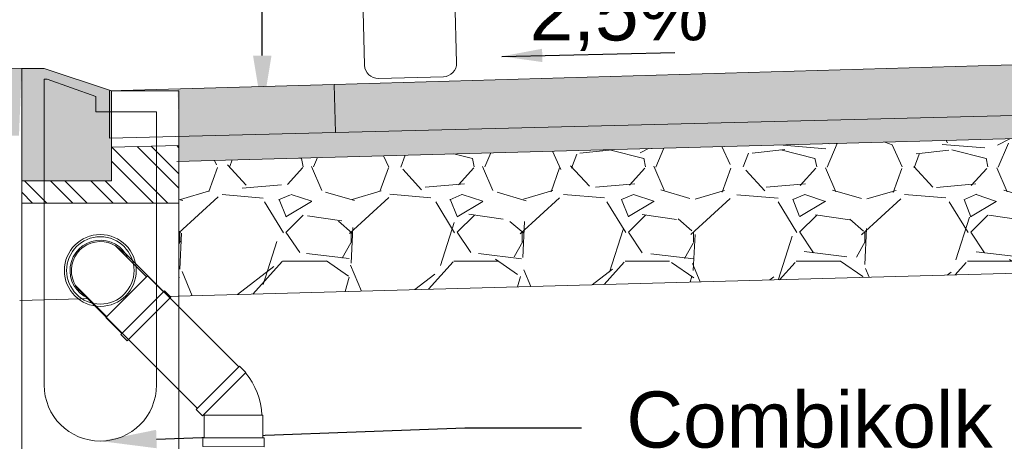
# Model space of a CAD drawing. Header units: metres. Extents: x -1 to 197910, y -70 to 354116.
# Tile 40 of 65: x 123.132 to 125.323, y 12.759 to 13.698. Entities that reach past the tile are written whole.
import ezdxf
from ezdxf import colors
from ezdxf.entities.mleader import LeaderData, LeaderLine
from ezdxf.math import Vec2, Vec3

# ---------------------------------------------------------------- set-up
doc = ezdxf.new("R2010")
doc.units = ezdxf.units.M
doc.set_wipeout_variables(frame=1)
doc.header["$PDMODE"] = 1
doc.layers.add('N-WE-AL-DETAIL-G', color=7, linetype='Continuous', lineweight=9)
doc.layers.add('X-XX-AL-AANKLEDING-T25', color=7, linetype='Continuous', lineweight=25)
doc.styles.add('NLCS_ISO', font='arial.ttf')
doc.styles.add('ROMANS', font='romans.shx', dxfattribs={"width": 0.9})
doc.styles.get("Standard").update_dxf_attribs({"font": 'arial.ttf'})
doc.dimstyles.new('1_50', dxfattribs={"dimscale": 0.05, "dimtxt": 1.8, "dimasz": 1.8, "dimexe": 1.8, "dimexo": 0.625, "dimgap": 0.9, "dimtad": 1, "dimlfac": -1, "dimzin": 0, "dimdsep": 46, "dimtxsty": 'ROMANS', "dimcen": 0.9, "dimse1": 1, "dimse2": 1, "dimadec": 0, "dimazin": 0, "dimtfac": 1, "dimtix": 1, "dimtofl": 0, "dimtmove": 2, "dimatfit": 3, "dimfxl": 1, "dimtolj": 1, "dimtzin": 0, "dimarcsym": 0})
doc.dimstyles.new('NLCS_1-50', dxfattribs={"dimscale": 0.05, "dimtxt": 2.5, "dimasz": 2.5, "dimexe": 1.25, "dimexo": 0.625, "dimtad": 1, "dimtxsty": 'Standard', "dimblk": 'OBLIQUE', "dimcen": 0, "dimse1": 1, "dimse2": 1, "dimadec": 0, "dimazin": 0, "dimtfac": 1, "dimtmove": 0, "dimatfit": 3, "dimfxl": 1, "dimarcsym": 0})

# ---------------------------------------------------------------- blocks, each defined once
blk = doc.blocks.new('auto-v18_1')
at = {"color": 0, "linetype": 'Continuous'}
for p, q in [((0.330249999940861, 1.390549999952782), (0.8415399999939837, 1.407729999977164)), ((1.351389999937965, 1.390549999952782), (0.8401000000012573, 1.407729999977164)), ((0.2500699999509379, 1.371299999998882), (0.330249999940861, 1.390549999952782)), ((1.431569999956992, 1.371299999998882), (1.351389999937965, 1.390549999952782)), ((0.3057399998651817, 1.361509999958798), (0.8415399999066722, 1.379509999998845)), ((1.375899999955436, 1.361509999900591), (0.8400999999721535, 1.379509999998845)), ((0.3259199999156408, 1.340380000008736), (0.841539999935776, 1.357709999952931)), ((1.355719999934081, 1.34037999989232), (0.8401000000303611, 1.357709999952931)), ((0.1085100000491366, 0.9011799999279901), (0.5320799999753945, 0.8086299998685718)), ((0.1115999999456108, 0.9153299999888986), (0.5351699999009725, 0.8227799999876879)), ((1.570039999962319, 0.9153300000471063), (1.146469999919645, 0.8227799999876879)), ((1.573129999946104, 0.9011799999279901), (1.149559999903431, 0.8086299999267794)), ((0.07751999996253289, 0.7749900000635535), (0.009279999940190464, 0.8824899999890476)), ((0.04418999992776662, 0.8730600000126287), (0.02676999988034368, 0.8939599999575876)), ((1.604119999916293, 0.7749900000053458), (1.672359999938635, 0.88248999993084)), ((1.637449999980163, 0.8730599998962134), (1.654869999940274, 0.8939599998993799)), ((0.5615499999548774, 0.8141199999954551), (0.8415399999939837, 0.8270500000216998)), ((1.120089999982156, 0.8141199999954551), (0.8400999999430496, 0.8270499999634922)), ((0.5804999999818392, 0.7971200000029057), (0.8423699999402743, 0.809209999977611)), ((1.10113999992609, 0.7971200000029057), (0.8392699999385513, 0.809209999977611)), ((0.07751999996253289, 0.7749900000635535), (0.5311899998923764, 0.7749900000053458)), ((0.5031199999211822, 0.5371499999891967), (0.5331399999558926, 0.787720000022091)), ((0.524269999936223, 0.5339499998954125), (0.5520899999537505, 0.7706599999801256)), ((1.157369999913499, 0.5339499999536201), (1.129549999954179, 0.7706600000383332)), ((1.178519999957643, 0.5371499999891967), (1.148499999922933, 0.787720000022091)), ((1.604119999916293, 0.7749900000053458), (1.150449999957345, 0.7749900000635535)), ((0.06081999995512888, 0.7623599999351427), (0.3903199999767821, 0.7623599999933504)), ((1.620819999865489, 0.7623599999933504), (1.291319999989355, 0.7623599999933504)), ((0.03101999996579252, 0.7357900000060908), (0.0162499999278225, 0.5552499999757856)), ((0.1203699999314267, 0.7315099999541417), (0.03052000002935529, 0.7315099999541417)), ((0.03340999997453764, 0.744559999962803), (0.1229699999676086, 0.744559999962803)), ((0.1203699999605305, 0.5841099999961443), (0.1203699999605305, 0.732359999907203)), ((0.4202899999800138, 0.7337100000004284), (0.424689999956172, 0.5836099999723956)), ((1.261349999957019, 0.7337100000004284), (1.256949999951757, 0.5836099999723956)), ((1.648229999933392, 0.7445600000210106), (1.558669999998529, 0.744559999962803)), ((1.561269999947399, 0.5841099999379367), (1.561269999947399, 0.732359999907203)), ((1.561269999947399, 0.7315099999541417), (1.651119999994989, 0.7315099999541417)), ((1.650619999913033, 0.7357899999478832), (1.665389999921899, 0.5552499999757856)), ((0.02750999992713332, 0.7053999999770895), (0.1203700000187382, 0.7053999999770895)), ((1.654129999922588, 0.7053999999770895), (1.561269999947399, 0.7053999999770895)), ((0.1203700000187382, 0.6923500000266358), (0.02599999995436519, 0.6923499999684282)), ((1.561269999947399, 0.6923500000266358), (1.655639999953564, 0.6923499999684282)), ((0.02750999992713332, 0.6619899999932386), (0.1203699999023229, 0.6619899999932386)), ((1.654129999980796, 0.6619899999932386), (1.561269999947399, 0.6619899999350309)), ((0.1203699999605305, 0.6489399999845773), (0.02599999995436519, 0.6489399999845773)), ((1.561269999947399, 0.6489399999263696), (1.655639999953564, 0.6489399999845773)), ((0.02298999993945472, 0.6136900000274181), (0.1203699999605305, 0.6136899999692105)), ((1.658649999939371, 0.6136899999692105), (1.561269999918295, 0.6136900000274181)), ((0.1203699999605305, 0.6006399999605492), (0.02148999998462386, 0.6006399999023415)), ((1.561269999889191, 0.6006399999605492), (1.660149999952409, 0.6006399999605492)), ((0.01846999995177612, 0.5745400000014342), (0.1219400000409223, 0.5745399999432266)), ((1.663169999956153, 0.5745400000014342), (1.559699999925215, 0.5745400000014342)), ((0.3944599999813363, 0.5522599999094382), (0.0162499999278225, 0.5552499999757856)), ((1.287179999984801, 0.5522599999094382), (1.665389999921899, 0.5552499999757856)), ((-0.02199999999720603, 0.5371499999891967), (0.8392299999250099, 0.537149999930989)), ((-0.02200000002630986, 0.3894399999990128), (-0.02199999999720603, 0.5371499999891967)), ((1.703639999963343, 0.5371499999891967), (0.8424099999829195, 0.5371499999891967)), ((1.703639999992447, 0.3894399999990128), (1.703639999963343, 0.5371499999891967)), ((-0.02200000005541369, 0.516399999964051), (0.8408199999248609, 0.5163999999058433)), ((1.703640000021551, 0.516399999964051), (0.8408199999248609, 0.5163999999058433)), ((-0.02200000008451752, 0.399440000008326), (0.8408199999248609, 0.399440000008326)), ((1.703639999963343, 0.3994399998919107), (0.8408199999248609, 0.399440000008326)), ((-0.02200000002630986, 0.3894399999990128), (0.8408199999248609, 0.3894399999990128)), ((1.703639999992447, 0.3894399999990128), (0.8408199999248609, 0.3894399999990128)), ((-0.03000000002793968, 0.02999999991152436), (-0.03000000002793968, 0.3531399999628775)), ((0.1681199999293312, 0.3511599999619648), (0.84085999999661, 0.3511600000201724)), ((1.513520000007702, 0.3511599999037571), (0.8407799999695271, 0.3511600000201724)), ((1.711639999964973, 0.02999999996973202), (1.711639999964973, 0.3531399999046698)), ((0.08908999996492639, 0.2329899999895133), (0.1395599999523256, 0.3303499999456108)), ((0.1395599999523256, 0.3303499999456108), (0.84085999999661, 0.3303500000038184)), ((1.542079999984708, 0.3303499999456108), (0.8407799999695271, 0.3303499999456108)), ((1.592549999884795, 0.2329899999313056), (1.542079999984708, 0.3303499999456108)), ((0.1428299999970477, 0.305019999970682), (0.84085999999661, 0.3050199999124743)), ((1.538809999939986, 0.305019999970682), (0.8407799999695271, 0.305019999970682)), ((0.1068399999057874, 0.2037899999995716), (0.1747899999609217, 0.2037899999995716)), ((0.1747899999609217, 0.2037899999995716), (0.1747899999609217, 0.02999999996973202)), ((0.1747899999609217, 0.2037899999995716), (0.8408199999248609, 0.2037899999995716)), ((1.506849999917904, 0.2037899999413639), (0.8408199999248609, 0.2037899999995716)), ((1.574799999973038, 0.2037899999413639), (1.506849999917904, 0.2037899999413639)), ((1.506849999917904, 0.2037899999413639), (1.506849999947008, 0.02999999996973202)), ((0, 0), (0.1447899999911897, 5.820766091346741e-11)), ((1.681640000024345, 0), (1.53684999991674, 5.820766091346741e-11))]:
    blk.add_line(p, q, dxfattribs=at)
for centre, radius, start, end in [((4.792978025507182, -1.044691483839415), 5.145395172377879, 151.9951777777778, 157.8684138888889), ((4.792978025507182, -1.044691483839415), 5.121400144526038, 151.7515444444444, 158.0091694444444), ((0.3064143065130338, 1.341524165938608), 0.02, 91.92399722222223, 153.1203694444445), ((1.375225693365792, 1.341524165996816), 0.02, 26.87963055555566, 88.07600277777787), ((-3.11133802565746, -1.044691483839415), 5.121400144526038, 21.99083055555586, 28.24845555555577), ((-3.11133802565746, -1.044691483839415), 5.145395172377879, 22.13158611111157, 28.00482222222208), ((5.170081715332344, -1.123781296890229), 5.472796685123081, 153.1203694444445, 158.03035), ((0.3269242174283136, 1.310403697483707), 0.03000000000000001, 91.92399722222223, 150.1047), ((1.35471578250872, 1.310403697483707), 0.03000000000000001, 29.89530000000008, 88.07600277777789), ((-3.488441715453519, -1.123781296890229), 5.472796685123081, 21.96965000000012, 26.87963055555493), ((2.344627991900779, 0.1503928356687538), 2.357392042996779, 150.1047, 159.2545916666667), ((-0.662987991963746, 0.1503928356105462), 2.357392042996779, 20.74540833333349, 29.89530000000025), ((0.1681356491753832, 0.9747924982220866), 0.03000000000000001, 159.2545944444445, 269.6267583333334), ((1.513504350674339, 0.9747924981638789), 0.03000000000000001, 270.3732416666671, 20.74540555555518), ((0.2557000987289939, 14.41646329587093), 13.47195600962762, 269.6267583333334, 272.4923527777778), ((1.425939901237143, 14.41646329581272), 13.47195600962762, 267.5076472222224, 270.3732416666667), ((0.2420223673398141, 0.7213338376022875), 0.2493141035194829, 126.1622833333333, 142.5138305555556), ((0.2557000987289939, 14.41646329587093), 13.49374752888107, 269.3163944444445, 272.4854361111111), ((1.425939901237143, 14.41646329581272), 13.49374752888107, 267.5145638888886, 270.6836055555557), ((1.439617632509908, 0.7213338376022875), 0.2493141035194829, 37.48616944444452, 53.83771666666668), ((0.03377048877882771, 0.8424124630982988), 0.0469694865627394, 121.4248638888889, 166.3578333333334), ((0.009825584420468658, 0.9007348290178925), 0.01825025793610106, 268.2917388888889, 338.2065138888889), ((1.671814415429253, 0.9007348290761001), 0.01825025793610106, 201.7934861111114, 271.7082611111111), ((1.647869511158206, 0.8424124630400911), 0.0469694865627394, 13.64216666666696, 58.57513611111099), ((1.981010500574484, 0.4379964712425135), 2.035736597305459, 168.223175, 178.9976666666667), ((-0.299370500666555, 0.4379964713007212), 2.035736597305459, 1.00233333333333, 11.77682499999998), ((0.5628909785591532, 0.7839528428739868), 0.03000000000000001, 94.02838055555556, 171.3846), ((1.118749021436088, 0.7839528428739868), 0.03000000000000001, 8.615399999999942, 85.97161944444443), ((0.5818835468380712, 0.7671594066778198), 0.03000000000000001, 92.64262222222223, 173.2965416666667), ((1.099756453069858, 0.7671594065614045), 0.03000000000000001, 6.703458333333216, 87.35737777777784), ((0.06081785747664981, 0.732358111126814), 0.03000000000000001, 90, 173.4182472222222), ((0.1503736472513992, 0.732358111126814), 0.03000000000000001, 90, 180), ((0.3903178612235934, 0.7323581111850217), 0.03000000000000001, 2.582944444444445, 90), ((1.291322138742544, 0.732358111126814), 0.03000000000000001, 90, 177.4170555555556), ((1.531266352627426, 0.7323581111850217), 0.03000000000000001, 0, 90), ((1.620822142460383, 0.7323581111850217), 0.03000000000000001, 6.581752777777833, 90), ((0.1503736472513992, 0.5841148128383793), 0.03000000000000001, 180, 269.512375), ((0.3947179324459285, 0.5822643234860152), 0.03000000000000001, 269.512375, 2.582947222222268), ((1.286922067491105, 0.5822643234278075), 0.03000000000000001, 177.4170527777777, 270.4876249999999), ((1.531266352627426, 0.5841148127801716), 0.03000000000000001, 270.4876250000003, 0), ((0.2368941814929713, 0.4578895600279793), 0.2917325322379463, 176.9114416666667, 240.5742055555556), ((1.444745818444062, 0.457889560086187), 0.2917325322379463, 299.4257944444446, 3.088558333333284), ((0.1681146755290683, 0.3211646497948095), 0.03000000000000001, 90, 212.3871138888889), ((1.513525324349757, 0.3211646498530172), 0.03000000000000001, 327.6128861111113, 90), ((0.1068431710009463, 0.2237926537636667), 0.02, 152.5978194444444, 270), ((1.574796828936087, 0.2237926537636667), 0.02, 270, 27.40218055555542), ((-4.037981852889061e-06, 0.03000009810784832), 0.03000000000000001, 180, 270), ((0.144790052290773, 0.03000009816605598), 0.03000000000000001, 270, 0), ((1.536849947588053, 0.03000009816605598), 0.03000000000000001, 180, 270), ((1.68164403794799, 0.03000009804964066), 0.03000000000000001, 270, 0)]:
    blk.add_arc(centre, radius, start, end, dxfattribs=at)
blk.add_point((1.730819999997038, -0.006210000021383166), dxfattribs=at)
blk = doc.blocks.new('hulpstuk 90 gr-v')
blk.add_wipeout([(-0.06247512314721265, 0.07000025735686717), (-0.06261141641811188, 0.12728391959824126), (-0.06640163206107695, 0.1387961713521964), (-0.06786128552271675, 0.15447442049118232), (-0.06530689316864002, 0.17161111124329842), (-0.05873845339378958, 0.18765397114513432), (-0.04979807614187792, 0.19895689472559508), (-0.03720856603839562, 0.20971290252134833), (-0.022247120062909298, 0.21645819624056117), (-0.007103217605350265, 0.21973969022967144), (0.005303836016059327, 0.22010430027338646), (0.02136002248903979, 0.21736972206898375), (0.03358461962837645, 0.21117134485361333), (0.045991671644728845, 0.20205608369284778), (0.05547941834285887, 0.19130007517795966), (0.06387242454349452, 0.17471030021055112), (0.06569699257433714, 0.16523042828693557), (0.06770401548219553, 0.15319828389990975), (0.06624436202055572, 0.1402546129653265), (0.0644197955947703, 0.13259779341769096), (0.062387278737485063, 0.1278323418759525), (0.06252487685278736, 0.07000025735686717), (0.06533326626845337, 0.0701556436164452), (0.06533326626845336, 0.02015550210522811), (0.06845222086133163, 0.02016292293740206), (0.06849980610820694, 0.00016297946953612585), (-0.06849980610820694, -0.00016297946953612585), (-0.06854739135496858, 0.019836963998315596), (-0.0655473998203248, 0.019844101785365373), (-0.06566636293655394, 0.06984396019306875)])
at = {"lineweight": 9}
for points in [[(-0.06270965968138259, 0.168575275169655), (-0.06247512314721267, 0.07000025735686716)], [(0.06229061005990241, 0.168461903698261), (0.06252487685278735, 0.07000025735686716)]]:
    blk.add_lwpolyline(points, dxfattribs=at)
at = {"color": 0, "lineweight": 9, "flags": 128}
for points in [[(-0.06554739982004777, 0.01984410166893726), (-0.06566636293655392, 0.06984396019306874), (0.06533326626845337, 0.07015564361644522), (0.06545222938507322, 0.02015578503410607)], [(-0.06854739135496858, 0.0198369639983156), (0.06845222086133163, 0.02016292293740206), (0.06849980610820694, 0.0001629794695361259), (-0.06849980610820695, -0.0001629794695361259), (-0.06854739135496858, 0.0198369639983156), (-0.06849980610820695, -0.0001629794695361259)]]:
    blk.add_lwpolyline(points, dxfattribs=at)
at = {"lineweight": 9}
for radius, start, end in [(0.0674733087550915, 338.1152868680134, 202.3874716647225), (0.06440221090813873, 346.365010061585, 194.2842083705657)]:
    blk.add_arc((-0.0002236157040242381, 0.1529823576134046), radius, start, end, dxfattribs=at)
blk = doc.blocks.new('Combikolk_dwp')
at = {"color": 0}
blk.add_lwpolyline([(-0.2844364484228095, -0.9000000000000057), (-0.2844364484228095, -0.04999999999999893), (-0.1344364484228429, -0.04999999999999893), (0.01556355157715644, 0), (0.06556355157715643, 0), (0.06556355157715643, -0.9000000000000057)], close=True, dxfattribs=at)
blk.add_lwpolyline([(-0.2344364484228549, -0.09689361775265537), (-0.2344364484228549, -0.7049999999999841, 0.9999999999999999), (0.01556355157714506, -0.7049999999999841), (0.01556355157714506, -0.02393887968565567), (0.008949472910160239, -0.02393887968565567), (-0.09943644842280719, -0.06252735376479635), (-0.09943644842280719, -0.09689361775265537)], format="xyb", close=True, dxfattribs=at)
for radius in [0.08, 0.075]:
    blk.add_circle((-0.1094364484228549, -0.4499999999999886), radius, dxfattribs=at)
blk = doc.blocks.new('_Oblique')
at = {"color": 0, "linetype": 'ByBlock', "lineweight": -2}
blk.add_line((-0.5, -0.5), (0.5, 0.5), dxfattribs=at)
blk = doc.blocks.new('*D53')
at = {"layer": 'Defpoints', "color": 0, "transparency": 16777216}
for p in [(120.8307315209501, 13.63348728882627), (123.3315663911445, 13.52877061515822), (123.3315663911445, 9.683101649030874)]:
    blk.add_point(p, dxfattribs=at)
at = {"layer": 'N-WE-AL-DETAIL-G', "color": 0, "lineweight": -2, "transparency": 16777216}
blk.add_line((120.8307315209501, 9.683101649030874), (123.3315663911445, 9.683101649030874), dxfattribs=at)
at = {"layer": 'N-WE-AL-DETAIL-G', "color": 0, "lineweight": -2, "transparency": 16777216, "xscale": 0.125, "yscale": 0.125, "zscale": 0.125, "rotation": 180}
blk.add_blockref('_Oblique', (120.8307315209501, 9.683101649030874), dxfattribs=at)
at = {"layer": 'N-WE-AL-DETAIL-G', "color": 0, "lineweight": -2, "transparency": 16777216, "xscale": 0.125, "yscale": 0.125, "zscale": 0.125}
blk.add_blockref('_Oblique', (123.3315663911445, 9.683101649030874), dxfattribs=at)
at = {"layer": 'N-WE-AL-DETAIL-G', "color": 0, "transparency": 16777216, "insert": (122.0811489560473, 9.778983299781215), "char_height": 0.125, "attachment_point": 5}
blk.add_mtext('Parkeerstrook / boom', dxfattribs=at)
blk = doc.blocks.new('*D54')
at = {"layer": 'Defpoints', "color": 0, "transparency": 16777216}
for p in [(123.3315663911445, 13.52284146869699), (128.8351851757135, 13.52331989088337), (128.8351851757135, 9.682623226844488)]:
    blk.add_point(p, dxfattribs=at)
at = {"layer": 'N-WE-AL-DETAIL-G', "color": 0, "lineweight": -2, "transparency": 16777216}
blk.add_line((123.3315663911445, 9.682623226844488), (128.8351851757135, 9.682623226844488), dxfattribs=at)
at = {"layer": 'N-WE-AL-DETAIL-G', "color": 0, "lineweight": -2, "transparency": 16777216, "xscale": 0.125, "yscale": 0.125, "zscale": 0.125, "rotation": 180}
blk.add_blockref('_Oblique', (123.3315663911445, 9.682623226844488), dxfattribs=at)
at = {"layer": 'N-WE-AL-DETAIL-G', "color": 0, "lineweight": -2, "transparency": 16777216, "xscale": 0.125, "yscale": 0.125, "zscale": 0.125}
blk.add_blockref('_Oblique', (128.8351851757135, 9.682623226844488), dxfattribs=at)
at = {"layer": 'N-WE-AL-DETAIL-G', "color": 0, "transparency": 16777216, "insert": (126.083375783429, 9.794748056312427), "char_height": 0.125, "attachment_point": 5}
blk.add_mtext('Rijbaan', dxfattribs=at)
blk = doc.blocks.new('*D60')
at = {"layer": 'Defpoints', "color": 0, "transparency": 16777216}
for p in [(120.8307315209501, 13.63348728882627), (123.1315663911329, 13.59543728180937), (123.1315663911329, 10.20509119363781)]:
    blk.add_point(p, dxfattribs=at)
at = {"layer": 'N-WE-AL-DETAIL-G', "color": 0, "lineweight": -2, "transparency": 16777216}
blk.add_line((120.8307315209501, 10.20509119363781), (123.1315663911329, 10.20509119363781), dxfattribs=at)
at = {"layer": 'N-WE-AL-DETAIL-G', "color": 0, "lineweight": -2, "transparency": 16777216, "xscale": 0.125, "yscale": 0.125, "zscale": 0.125, "rotation": 180}
blk.add_blockref('_Oblique', (120.8307315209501, 10.20509119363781), dxfattribs=at)
at = {"layer": 'N-WE-AL-DETAIL-G', "color": 0, "lineweight": -2, "transparency": 16777216, "xscale": 0.125, "yscale": 0.125, "zscale": 0.125}
blk.add_blockref('_Oblique', (123.1315663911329, 10.20509119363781), dxfattribs=at)
at = {"layer": 'N-WE-AL-DETAIL-G', "color": 0, "transparency": 16777216, "insert": (121.9811489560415, 10.31146056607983), "char_height": 0.125, "attachment_point": 5}
blk.add_mtext('2,30', dxfattribs=at)
blk = doc.blocks.new('*D61')
at = {"layer": 'Defpoints', "color": 0, "transparency": 16777216}
for p in [(123.1315663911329, 13.59543728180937), (123.3360028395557, 13.52877061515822), (123.3360028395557, 10.20509119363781)]:
    blk.add_point(p, dxfattribs=at)
at = {"layer": 'N-WE-AL-DETAIL-G', "color": 0, "lineweight": -2, "transparency": 16777216}
for p, q in [((123.1315663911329, 10.20509119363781), (123.3360028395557, 10.20509119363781)), ((123.3360028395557, 10.20509119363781), (123.8477695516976, 10.20509119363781))]:
    blk.add_line(p, q, dxfattribs=at)
at = {"layer": 'N-WE-AL-DETAIL-G', "color": 0, "lineweight": -2, "transparency": 16777216, "xscale": 0.125, "yscale": 0.125, "zscale": 0.125, "rotation": 180}
blk.add_blockref('_Oblique', (123.1315663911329, 10.20509119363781), dxfattribs=at)
at = {"layer": 'N-WE-AL-DETAIL-G', "color": 0, "lineweight": -2, "transparency": 16777216, "xscale": 0.125, "yscale": 0.125, "zscale": 0.125}
blk.add_blockref('_Oblique', (123.3360028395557, 10.20509119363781), dxfattribs=at)
at = {"layer": 'N-WE-AL-DETAIL-G', "color": 0, "transparency": 16777216, "insert": (123.6543861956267, 10.31146056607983), "char_height": 0.125, "attachment_point": 5}
blk.add_mtext('0,20', dxfattribs=at)
blk = doc.blocks.new('*D62')
at = {"layer": 'Defpoints', "color": 0, "transparency": 16777216}
for p in [(126.0833757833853, 13.62461162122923), (123.3360028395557, 13.53950813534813), (126.0833757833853, 10.20509119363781)]:
    blk.add_point(p, dxfattribs=at)
at = {"layer": 'N-WE-AL-DETAIL-G', "color": 0, "lineweight": -2, "transparency": 16777216}
blk.add_line((123.3360028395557, 10.20509119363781), (126.0833757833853, 10.20509119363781), dxfattribs=at)
at = {"layer": 'N-WE-AL-DETAIL-G', "color": 0, "lineweight": -2, "transparency": 16777216, "xscale": 0.125, "yscale": 0.125, "zscale": 0.125, "rotation": 180}
blk.add_blockref('_Oblique', (123.3360028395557, 10.20509119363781), dxfattribs=at)
at = {"layer": 'N-WE-AL-DETAIL-G', "color": 0, "lineweight": -2, "transparency": 16777216, "xscale": 0.125, "yscale": 0.125, "zscale": 0.125}
blk.add_blockref('_Oblique', (126.0833757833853, 10.20509119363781), dxfattribs=at)
at = {"layer": 'N-WE-AL-DETAIL-G', "color": 0, "transparency": 16777216, "insert": (124.7096893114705, 10.31146056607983), "char_height": 0.125, "attachment_point": 5}
blk.add_mtext('2,75', dxfattribs=at)
blk = doc.blocks.new('hulpstuk 1x45 gr')
blk.add_wipeout([(0.06245168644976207, 0.03017255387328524), (0.06277764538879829, -0.1068270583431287), (0.042777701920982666, -0.1068746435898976), (0.042770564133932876, -0.10387465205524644), (-0.007229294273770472, -0.1039936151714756), (-0.007338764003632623, -0.1014639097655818), (-0.03472763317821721, -0.0980987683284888), (-0.06546474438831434, -0.08886552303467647), (-0.09466633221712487, -0.07136123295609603), (-0.10132312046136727, -0.06471824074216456), (-0.1028852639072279, -0.06628362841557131), (-0.1170420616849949, -0.05215617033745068), (-0.020268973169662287, 0.04481789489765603), (-0.006112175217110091, 0.03069043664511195), (-0.008836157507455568, 0.02796079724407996), (-0.007540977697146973, 0.027006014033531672), (0.04245888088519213, 0.027124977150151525), (0.042451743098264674, 0.030124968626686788)])
at = {"color": 0, "lineweight": 9, "flags": 128}
for points in [[(-0.006112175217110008, 0.03069043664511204), (-0.1028852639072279, -0.06628362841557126), (-0.1170420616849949, -0.05215617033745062), (-0.02026897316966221, 0.04481789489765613), (-0.006112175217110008, 0.03069043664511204), (-0.02026897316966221, 0.04481789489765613)], [(-0.008836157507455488, 0.02796079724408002), (-0.0075409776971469, 0.02700601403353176)], [(0.04277056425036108, -0.1038746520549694), (-0.007229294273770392, -0.1039936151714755), (-0.0075409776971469, 0.02700601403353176), (0.04245888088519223, 0.02712497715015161)], [(0.04277770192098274, -0.1068746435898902), (0.04245174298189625, 0.03012496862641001), (0.06245168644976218, 0.03017255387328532), (0.06277764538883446, -0.1068270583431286), (0.04277770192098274, -0.1068746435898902), (0.06277764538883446, -0.1068270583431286)]]:
    blk.add_lwpolyline(points, dxfattribs=at)
at = {"color": 0, "lineweight": 9}
blk.add_arc((-0.00362124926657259, 0.04840366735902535), 0.149913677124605, 229.1711299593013, 268.5790506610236, dxfattribs=at)
blk = doc.blocks.new('Geleideband_5-20x25_a')
at = {"layer": 'N-WE-AL-DETAIL-G'}
h = blk.add_hatch(color=252, dxfattribs=at)
h.dxf.hatch_style = 1
h.paths.add_polyline_path([(0.2000000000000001, -0.25), (0, -0.25), (0, 0), (0.05000000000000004, 0), (0.2000000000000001, -0.04999999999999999)])
at = {"layer": 'N-WE-AL-DETAIL-G', "linetype": 'Continuous'}
h = blk.add_hatch(dxfattribs=at)
h.set_pattern_fill('STEEL', color=252, scale=0.02, angle=90, style=0)
h.set_pattern_definition([(135, (-16.71000581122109, -10.69827768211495), (-0.04490128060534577, -0.04490128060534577), []), (135, (-16.74175581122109, -10.69827768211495), (-0.04490128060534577, -0.04490128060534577), [])])
h.paths.add_polyline_path([(0.0002026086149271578, -0.3000000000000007), (0, -0.25), (0.2000000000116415, -0.25), (0.2000000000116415, -0.1752674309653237), (0.3500000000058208, -0.1714750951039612), (0.3499999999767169, -0.3000000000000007)])
blk.add_lwpolyline([(0.2000000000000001, -0.25), (0, -0.25), (0, 0), (0.05000000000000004, 0), (0.2000000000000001, -0.04999999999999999)], close=True)
blk.add_lwpolyline([(0.0002026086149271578, -0.3000000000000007), (0, -0.25), (0.2000000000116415, -0.25), (0.2000000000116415, -0.1752674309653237), (0.3500000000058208, -0.1714750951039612), (0.3499999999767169, -0.3000000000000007)], close=True, dxfattribs=at)

msp = doc.modelspace()

# ---------------------------------------------------------------- hatches: boundary and pattern name
at = {"true_color": 0xb97150}
h = msp.add_hatch(color=13, dxfattribs=at)
h.dxf.hatch_style = 1
h.paths.add_polyline_path([(123.8340674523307, 13.44650181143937), (123.4860028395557, 13.43770195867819), (123.4829469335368, 13.54374279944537), (123.8313551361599, 13.55378329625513)])
at = {"layer": 'N-WE-AL-DETAIL-G', "linetype": 'Continuous'}
h = msp.add_hatch(dxfattribs=at)
h.set_pattern_fill('AR-SAND', color=252, scale=0.001, angle=45, style=0)
h.set_pattern_definition([(82.50000000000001, (107.8081048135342, 2.119247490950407), (-0.03573813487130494, 0.0334753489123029), [0, -0.03860799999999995, 0, -0.04317999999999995, 0, -0.04127499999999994]), (52.49999999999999, (107.8081048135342, 2.119247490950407), (-0.01890109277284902, 0.08247328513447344), [0, -0.020828, 0, -0.034798, 0, -0.013335]), (12.5, (107.7860133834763, 2.097156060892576), (0.05582998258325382, 0.05603323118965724), [0, -0.0127, 0, -0.04572, 0, -0.05969]), (2.499999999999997, (107.7860133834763, 2.097156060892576), (0.03822811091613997, 0.06975507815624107), [0, -0.00635, 0, -0.029972, 0, -0.03429])])
h.paths.add_polyline_path([(120.8407374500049, 13.62755803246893), (120.840693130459, 13.47548715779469), (123.129996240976, 13.43953279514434), (123.1360028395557, 13.58950813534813)])
at = {"layer": 'N-WE-AL-DETAIL-G', "true_color": 0x45291c}
h = msp.add_hatch(color=19, dxfattribs=at)
h.dxf.hatch_style = 1
h.paths.add_polyline_path([(126.0833757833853, 13.50336936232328), (128.3326841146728, 13.44650181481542), (128.3353964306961, 13.55378329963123), (126.0833757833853, 13.61868247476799), (123.831350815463, 13.55378317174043), (123.8340674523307, 13.44650181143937)])
at = {"layer": 'N-WE-AL-DETAIL-G', "linetype": 'Continuous'}
h = msp.add_hatch(dxfattribs=at)
h.set_pattern_fill('AR-SAND', color=252, scale=0.001, angle=45, style=0)
h.set_pattern_definition([(82.50000000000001, (126.258877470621, 13.31078605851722), (-0.03573813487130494, 0.0334753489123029), [0, -0.03860799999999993, 0, -0.04317999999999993, 0, -0.04127499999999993]), (52.49999999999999, (126.258877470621, 13.31078605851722), (-0.01890109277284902, 0.08247328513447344), [0, -0.020828, 0, -0.034798, 0, -0.013335]), (12.5, (126.2367860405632, 13.28869462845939), (0.05582998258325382, 0.05603323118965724), [0, -0.0127, 0, -0.04572, 0, -0.05969]), (2.499999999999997, (126.2367860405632, 13.28869462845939), (0.03822811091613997, 0.06975507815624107), [0, -0.00635, 0, -0.029972, 0, -0.03429])])
h.paths.add_polyline_path([(126.0833757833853, 13.45336936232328), (128.680748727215, 13.38239912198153), (128.680748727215, 13.43770196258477), (126.0833757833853, 13.50336936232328), (123.4860028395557, 13.43782317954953), (123.4860028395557, 13.38239912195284)])
h = msp.add_hatch(dxfattribs=at)
h.set_pattern_fill('GRAVEL', color=252, scale=0.015, style=0)
h.set_pattern_definition([(228.0127875, (129.0938588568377, 12.98620571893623), (-3.048000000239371, -3.428999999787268), [0.051258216, -5.07457254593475]), (184.969741, (129.0595688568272, 12.94810571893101), (4.571999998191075, 0.3810000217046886), [0.0879607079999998, -8.708107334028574]), (132.5104471, (128.9719388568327, 12.94048571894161), (3.810000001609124, -4.190999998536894), [0.062022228, -6.140208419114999]), (267.273689, (128.8233488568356, 12.84523571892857), (0.3810000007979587, 7.619999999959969), [0.08010067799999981, -7.929965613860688]), (292.83365418, (128.8195388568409, 12.76522571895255), (-1.905000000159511, 4.571999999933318), [0.07854505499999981, -7.775971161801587]), (357.2736889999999, (128.8500188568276, 12.69283571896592), (-7.619999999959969, 0.3810000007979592), [0.08010067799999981, -7.929965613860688]), (37.69424047, (128.9300288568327, 12.68902571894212), (-4.952999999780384, -3.810000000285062), [0.105929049, -10.48696729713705]), (72.25532837, (129.0138488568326, 12.75379571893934), (2.667000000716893, 8.381999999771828), [0.100007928, -9.90078849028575]), (121.42956562, (129.0443288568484, 12.84904571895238), (-3.048000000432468, 4.952999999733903), [0.08037195, -7.956831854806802]), (175.2363583, (129.0024188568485, 12.9176257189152), (4.190999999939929, -0.3810000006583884), [0.0917569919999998, -4.496090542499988]), (222.3974378, (128.9109788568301, 12.92524571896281), (-4.571999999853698, -4.191000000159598), [0.118661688, -11.74751587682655]), (138.81407483, (129.2005388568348, 12.84142571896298), (-2.666999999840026, 2.286000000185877), [0.04050068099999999, -4.0095848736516]), (171.4692344, (129.1700588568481, 12.86809571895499), (4.953000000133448, -0.7619999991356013), [0.07705229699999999, -7.628195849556]), (225, (129.0938588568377, 12.87952571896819), (-5.329070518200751e-17, -0.3810000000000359), [0.053881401, -0.4849339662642]), (203.19859051, (129.0671888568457, 12.92524571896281), (1.905000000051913, 0.7619999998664), [0.02901619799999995, -2.872593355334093]), (291.80140949, (129.0405188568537, 12.9138157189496), (-0.3810000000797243, 1.142999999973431), [0.041034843, -2.0107129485]), (30.96375653, (129.0557588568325, 12.87571571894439), (1.143000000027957, 0.7619999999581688), [0.0666479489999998, -2.154944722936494]), (161.56505118, (129.1129088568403, 12.9100057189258), (0.7620000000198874, -0.380999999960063), [0.048193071, -1.1566347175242]), (16.389540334, (128.8195388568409, 12.9138157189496), (3.810000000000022, 1.143000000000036), [0.06751320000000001, -6.68382400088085]), (70.34617594, (128.8843088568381, 12.93286571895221), (-1.524000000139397, -4.190999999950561), [0.056639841, -5.607332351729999]), (293.19859051, (129.1129088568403, 12.98620571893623), (-0.7619999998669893, 1.905000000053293), [0.05803201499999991, -2.843577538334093]), (343.6104596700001, (129.1357688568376, 12.93286571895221), (-3.810000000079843, 1.142999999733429), [0.06751319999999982, -6.683824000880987]), (339.44395478, (128.8195388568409, 12.67759571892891), (-1.904999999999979, 0.7620000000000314), [0.0651052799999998, -3.190160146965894]), (294.7751406, (128.8804988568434, 12.6547357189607), (-1.90500000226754, 4.190999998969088), [0.05455081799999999, -5.400539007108]), (66.80140949, (129.116718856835, 12.60520571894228), (0.7619999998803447, 1.905000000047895), [0.05803201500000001, -2.843577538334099]), (17.35402464, (129.1395788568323, 12.6585457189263), (-4.952999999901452, -1.524000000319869), [0.06386741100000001, -6.322856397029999]), (69.44395478, (128.9300288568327, 12.60520571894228), (-0.7620000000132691, -1.904999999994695), [0.03255263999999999, -3.2227127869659]), (101.309932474, (129.0938588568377, 12.60520571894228), (-0.38100000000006, 1.524000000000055), [0.01942719, -1.9232992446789]), (165.963756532, (129.090048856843, 12.62425571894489), (1.142999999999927, -0.3809999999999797), [0.078545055, -1.49235818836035]), (186.00900596, (129.0138488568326, 12.6433057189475), (3.809999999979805, 0.381000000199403), [0.0727900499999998, -7.206204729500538]), (303.69006753, (129.0557588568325, 12.84142571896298), (-0.3810000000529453, 0.7619999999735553), [0.054948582, -1.318766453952]), (353.15722659, (129.0862388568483, 12.79570571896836), (6.477000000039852, -0.761999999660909), [0.095933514, -9.49740135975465]), (60.9453959, (129.1814888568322, 12.78427571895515), (-1.524000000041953, -2.666999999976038), [0.039226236, -3.883408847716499]), (90, (129.2005388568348, 12.81856571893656), (-0.3809999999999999, 0.3809999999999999), [0.02286, -0.35814]), (120.25643716, (129.0062288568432, 12.6547357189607), (1.523999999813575, -2.667000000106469), [0.052930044, -5.240091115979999]), (48.01278749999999, (128.9795588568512, 12.70045571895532), (3.048000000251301, 3.428999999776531), [0.102516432, -5.023314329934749]), (0, (129.0481388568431, 12.77665571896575), (0.3809999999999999, 0.3809999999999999), [0.09906, -0.28194]), (325.3048465, (129.1471988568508, 12.77665571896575), (3.81000000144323, -2.666999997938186), [0.060241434, -5.963897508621]), (254.0546040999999, (129.1967288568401, 12.74236571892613), (-0.3809999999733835, -1.524000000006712), [0.05547436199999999, -2.7182475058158]), (207.64597536, (129.1814888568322, 12.68902571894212), (-7.239000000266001, -3.809999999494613), [0.0903217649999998, -8.941869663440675]), (175.42607874, (129.1014788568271, 12.6471157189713), (-4.952999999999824, 0.3809999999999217), [0.09555441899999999, -9.459876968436])])
h.paths.add_polyline_path([(126.0833757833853, 13.15336936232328), (128.680748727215, 13.08239912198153), (128.680748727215, 13.38227790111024), (126.0833757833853, 13.45336936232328), (123.4860028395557, 13.38239912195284), (123.4860028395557, 13.08239912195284)])

# ---------------------------------------------------------------- linework, layer by layer
for points in [[(120.8407374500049, 13.62755803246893), (123.1360028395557, 13.58950813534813)], [(128.6851851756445, 13.38227790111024), (126.0833757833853, 13.45336936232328), (123.4815663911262, 13.3822779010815)], [(129.0351851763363, 13.07271455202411), (126.0833757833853, 13.15336936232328), (123.1315663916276, 13.07271455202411)]]:
    msp.add_lwpolyline(points, dxfattribs=at)
for points in [[(123.8313551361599, 13.55378329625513), (126.0833757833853, 13.61868247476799), (128.3353964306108, 13.55378329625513), (128.3326841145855, 13.44650181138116), (126.0833757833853, 13.50336936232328), (123.8340674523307, 13.44650181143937)], [(123.3315663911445, 13.53938028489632), (123.8313551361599, 13.55378329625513), (123.8340674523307, 13.44650181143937), (123.3315663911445, 13.43379745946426)]]:
    msp.add_lwpolyline(points, close=True, dxfattribs=at)

# ---------------------------------------------------------------- block references
at = {"layer": 'N-WE-AL-DETAIL-G', "color": 252, "linetype": 'Continuous', "lineweight": 0, "rotation": 1.511595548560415}
msp.add_blockref('auto-v18_1', (123.9298120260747, 13.56723042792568), dxfattribs=at)
at = {"layer": 'N-WE-AL-DETAIL-G'}
msp.add_blockref('Geleideband_5-20x25_a', (123.1360028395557, 13.58943678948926), dxfattribs=at)

# ---------------------------------------------------------------- texts
at = {"layer": 'X-XX-AL-AANKLEDING-T25', "style": 'NLCS_ISO'}
msp.add_text('2,5%', height=0.125, dxfattribs=at).set_placement((124.2662228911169, 13.65173030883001))

# ---------------------------------------------------------------- dimensions: what is measured, and where the dimension line sits
at = {"layer": 'N-WE-AL-DETAIL-G'}
dim = msp.add_linear_dim(base=(123.1315663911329, 10.20509119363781), p1=(120.8307315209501, 13.63348728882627), p2=(123.1315663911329, 13.59543728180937), dimstyle='NLCS_1-50', override={"dimzin": 0}, dxfattribs=at)
dim.commit()
dim.dimension.update_dxf_attribs({"geometry": '*D60', "text_midpoint": (121.9811489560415, 10.31146056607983)})

# ---------------------------------------------------------------- leaders
msp.add_leader([(124.2044599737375, 13.6163385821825), (124.5897392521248, 13.62530754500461)], dimstyle='1_50', override={"dimtad": 0}, dxfattribs=at)
at = {"layer": 'X-XX-AL-AANKLEDING-T25'}
ml = msp.add_multileader_mtext('Standard', dxfattribs=at)
ml.set_content('Goot', color=256, style='NLCS_ISO')
ml.set_leader_properties()
ml.build(insert=Vec2(0, 0))
ml.multileader.update_dxf_attribs({"arrow_head_size": 0.125})
ctx = ml.context
ctx.base_point, ctx.char_height, ctx.arrow_head_size, ctx.landing_gap_size, ctx.plane_origin = Vec3(122.8440772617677, 15.68303585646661), 0.125, 0.125, 0.1, Vec3(124.9181889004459, 13.2187295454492)
ctx.text_align_type = 2
notes = []
notes.append((ctx, [(0, (1, 1, 0), (123.6713924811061, 15.68303585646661), (-1, 0), 0.2593070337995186, [(0, [(123.6713924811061, 13.49288955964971)], 0, [])])]))
ctx.mtext.insert, ctx.mtext.alignment, ctx.mtext.flow_direction = Vec3(123.3120854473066, 15.74660168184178), 3, 5
ml = msp.add_multileader_mtext('Standard', dxfattribs=at)
ml.set_content('Combikolk Aquaway\\PST 4545/90-5/20 P-Line GB1 o.g.', color=256, style='NLCS_ISO')
ml.set_leader_properties()
ml.build(insert=Vec2(0, 0))
ml.multileader.update_dxf_attribs({"arrow_head_size": 0.125})
ctx = ml.context
ctx.base_point, ctx.char_height, ctx.arrow_head_size, ctx.landing_gap_size, ctx.plane_origin = Vec3(124.3816419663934, 12.78910627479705), 0.125, 0.125, 0.1, Vec3(123.2205282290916, 11.511214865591)
notes.append((ctx, [(0, (1, 1, 0), (124.1223349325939, 12.78910627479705), (1, 0), 0.2593070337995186, [(0, [(123.3110028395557, 12.75950813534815)], 0, [])])]))
ctx.mtext.insert, ctx.mtext.flow_direction = Vec3(124.4816419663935, 12.86998110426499), 5
for ctx, leaders in notes:
    for number, flags, end, landing, length, lines in leaders:
        leader = LeaderData()
        leader.index, (leader.has_last_leader_line, leader.has_dogleg_vector, leader.attachment_direction) = number, flags
        leader.last_leader_point, leader.dogleg_vector, leader.dogleg_length = Vec3(end), Vec3(landing), length
        for number, points, colour, breaks in lines:
            line = LeaderLine()
            line.index, line.vertices, line.color, line.breaks = number, Vec3.list(points), colors.encode_raw_color(colour), breaks
            leader.lines.append(line)
        ctx.leaders.append(leader)

# ---------------------------------------------------------------- next in the draw order: block references
at = {"lineweight": 9, "xscale": -1, "rotation": 45.13632189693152}
msp.add_blockref('hulpstuk 90 gr-v', (123.4192770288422, 13.03143245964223), dxfattribs=at)

# ---------------------------------------------------------------- next in the draw order: block references
at = {"layer": 'N-WE-AL-DETAIL-G', "xscale": -1}
msp.add_blockref('Combikolk_dwp', (123.2015663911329, 13.58950813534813), dxfattribs=at)

# ---------------------------------------------------------------- next in the draw order: dimensions: what is measured, and where the dimension line sits
at = {"layer": 'N-WE-AL-DETAIL-G'}
for base, p1, p2, text, picture, middle in [((123.3315663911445, 9.683101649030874), (120.8307315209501, 13.63348728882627), (123.3315663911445, 13.52877061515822), 'Parkeerstrook / boom', '*D53', (122.0811489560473, 9.778983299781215)), ((128.8351851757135, 9.682623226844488), (123.3315663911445, 13.52284146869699), (128.8351851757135, 13.52331989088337), 'Rijbaan', '*D54', (126.083375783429, 9.794748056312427))]:
    dim = msp.add_linear_dim(base=base, p1=p1, p2=p2, text=text, dimstyle='NLCS_1-50', override={"dimzin": 0}, dxfattribs=at)
    dim.commit()
    dim.dimension.update_dxf_attribs({"geometry": picture, "text_midpoint": middle})
for base, p1, p2, picture, middle in [((126.0833757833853, 10.20509119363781), (123.3360028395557, 13.53950813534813), (126.0833757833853, 13.62461162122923), '*D62', (124.7096893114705, 10.31146056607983)), ((123.3360028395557, 10.20509119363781), (123.1315663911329, 13.59543728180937), (123.3360028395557, 13.52877061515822), '*D61', (123.6543861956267, 10.31146056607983))]:
    dim = msp.add_linear_dim(base=base, p1=p1, p2=p2, dimstyle='NLCS_1-50', override={"dimzin": 0}, dxfattribs=at)
    dim.commit()
    dim.dimension.update_dxf_attribs({"geometry": picture, "text_midpoint": middle})

# ---------------------------------------------------------------- next in the draw order: block references
at = {"lineweight": 9, "xscale": -1, "rotation": 90.05943379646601}
msp.add_blockref('hulpstuk 1x45 gr', (123.5688794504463, 12.80962912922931), dxfattribs=at)

# ---------------------------------------------------------------- next in the draw order: linework, layer by layer
at = {"layer": 'N-WE-AL-DETAIL-G'}
for points in [[(123.6193504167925, 12.9251614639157), (123.3580032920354, 13.18650858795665)], [(123.5267673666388, 12.83257841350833), (123.2654202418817, 13.09392553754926)]]:
    msp.add_lwpolyline(points, dxfattribs=at)

doc.saveas('drawing.dxf')
